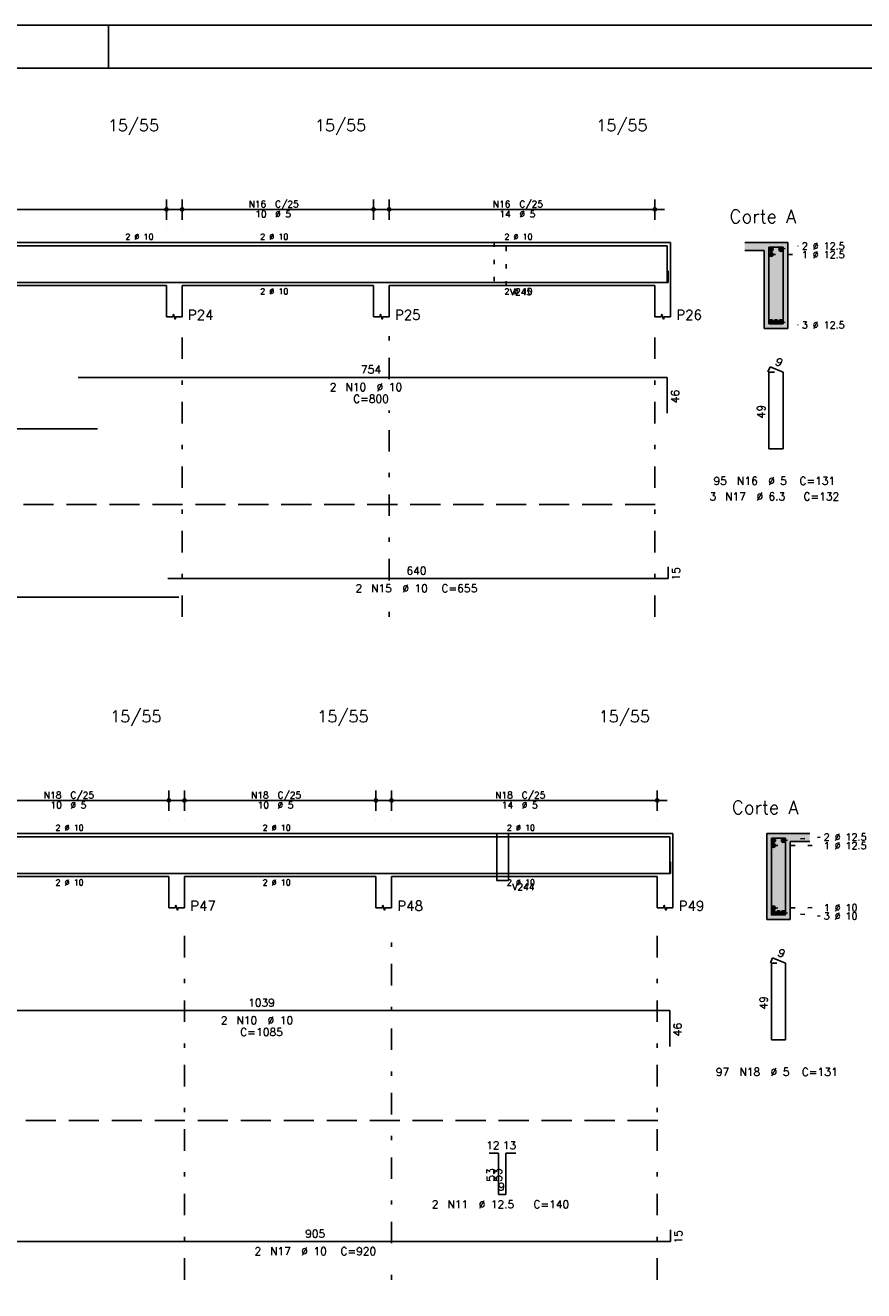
# Model space of a CAD drawing. Extents: x 0 to 84.1, y 0 to 59.4.
# Tile 5 of 6: x 45.2 to 64.7, y 30 to 59.4. Entities that reach past the tile are written whole.
import ezdxf

# ---------------------------------------------------------------- set-up
doc = ezdxf.new("R2010")
doc.units = 0
doc.header["$MEASUREMENT"] = 0
for name, pattern in [('ESTILO_TQS_0001', [1, 0.7, -0.3]), ('ESTILO_TQS_0002', [0.4, 0.1, -0.3]), ('ESTILO_TQS_0003', [1.5, 0.5, -0.4, 0.1, -0.5])]:
    doc.linetypes.add(name, pattern=pattern)
for name, color, linetype in [('1', 1, 'CONTINUOUS'), ('2', 2, 'CONTINUOUS'), ('4', 4, 'CONTINUOUS'), ('6', 6, 'CONTINUOUS'), ('9', 9, 'CONTINUOUS')]:
    doc.layers.add(name, color=color, linetype=linetype)
doc.styles.get("Standard").update_dxf_attribs({"font": 'ROMANS.SHX'})

msp = doc.modelspace()

# ---------------------------------------------------------------- linework, layer by layer
at = {"layer": '1', "linetype": 'ESTILO_TQS_0002'}
for p, q in [((62.743207, 54.18543), (63.147753, 54.262703)), ((62.515935, 54.067248), (63.147753, 54.066339)), ((62.743207, 52.503612), (63.147753, 52.426339)), ((62.798937, 40.432567), (63.658028, 40.50984)), ((62.571665, 40.314385), (63.658028, 40.313476)), ((62.571665, 38.85984), (63.658028, 38.86984)), ((62.798937, 38.750749), (63.658028, 38.673476))]:
    msp.add_line(p, q, dxfattribs=at)
at = {"layer": '1', "linetype": 'ESTILO_TQS_0001'}
for p, q in [((3.12048, 48.249066), (59.993207, 48.249066)), ((3.17621, 33.914385), (60.048937, 33.914385))]:
    msp.add_line(p, q, dxfattribs=at)
at = {"layer": '1', "linetype": 'ESTILO_TQS_0002'}
msp.add_lwpolyline([(56.075025, 54.344521), (56.075025, 53.344521), (56.347753, 53.344521), (56.347753, 54.344521), (56.075025, 54.344521)], dxfattribs=at)
at = {"layer": '1', "linetype": 'Continuous'}
for centre in [(62.515935, 54.18543), (62.743207, 54.18543), (62.515935, 54.067248), (62.515935, 52.503612), (62.629571, 52.503612), (62.743207, 52.503612), (62.571665, 40.432567), (62.571665, 40.314385), (62.798937, 40.432567), (62.571665, 38.85984), (62.571665, 38.750749), (62.685301, 38.750749), (62.798937, 38.750749)]:
    msp.add_circle(centre, 0.045455, dxfattribs=at)
at = {"layer": '2', "linetype": 'Continuous'}
for p, q in [((84.100006, 59.400002), (0, 59.400002)), ((47.100006, 58.400002), (47.100006, 59.400002)), ((38.947753, 55.117248), (48.675025, 55.117248)), ((48.447753, 54.871794), (48.447753, 55.344521)), ((48.584116, 55.117248), (53.493207, 55.117248)), ((48.811389, 54.871794), (48.811389, 55.344521)), ((53.265935, 54.871794), (53.265935, 55.344521)), ((53.402298, 55.117248), (60.038662, 55.117248)), ((53.629571, 54.871794), (53.629571, 55.344521)), ((59.811389, 54.871794), (59.811389, 55.344521)), ((48.447753, 54.644521), (48.447753, 54.644521)), ((48.811389, 54.644521), (48.811389, 54.644521)), ((53.265935, 54.644521), (53.265935, 54.644521)), ((53.629571, 54.644521), (53.629571, 54.644521)), ((59.811389, 54.644521), (59.811389, 54.644521)), ((39.175025, 54.344521), (48.447753, 54.344521)), ((48.447753, 54.344521), (48.811389, 54.344521)), ((48.811389, 54.344521), (53.265935, 54.344521)), ((53.265935, 54.344521), (53.629571, 54.344521)), ((53.629571, 54.344521), (59.811389, 54.344521)), ((59.811389, 54.344521), (60.175025, 54.344521)), ((60.175025, 54.344521), (60.175025, 53.344521)), ((62.902298, 54.344521), (61.902298, 54.344521)), ((62.902298, 52.344521), (62.902298, 54.344521)), ((61.902298, 54.162703), (62.356844, 54.162703)), ((62.356844, 54.162703), (62.356844, 52.344521)), ((39.175025, 53.344521), (48.447753, 53.344521)), ((48.447753, 53.344521), (48.447753, 52.617248)), ((48.811389, 53.344521), (53.265935, 53.344521)), ((48.811389, 53.344521), (48.811389, 52.617248)), ((53.265935, 53.344521), (53.265935, 52.617248)), ((53.629571, 53.344521), (59.811389, 53.344521)), ((53.629571, 53.344521), (53.629571, 52.617248)), ((59.811389, 53.344521), (59.811389, 52.617248)), ((60.175025, 53.344521), (60.175025, 52.617248)), ((62.356844, 52.344521), (62.902298, 52.344521)), ((48.503483, 41.118931), (48.503483, 41.591658)), ((48.867119, 41.118931), (48.867119, 41.591658)), ((53.321665, 41.118931), (53.321665, 41.591658)), ((53.685301, 41.118931), (53.685301, 41.591658)), ((59.867119, 41.118931), (59.867119, 41.591658)), ((43.821665, 41.364385), (48.730755, 41.364385)), ((48.639846, 41.364385), (53.548937, 41.364385)), ((53.458028, 41.364385), (60.094392, 41.364385)), ((48.503483, 40.891658), (48.503483, 40.891658)), ((48.867119, 40.891658), (48.867119, 40.891658)), ((53.321665, 40.891658), (53.321665, 40.891658)), ((53.685301, 40.891658), (53.685301, 40.891658)), ((59.867119, 40.891658), (59.867119, 40.891658)), ((44.048937, 40.591658), (48.503483, 40.591658)), ((48.503483, 40.591658), (48.867119, 40.591658)), ((48.867119, 40.591658), (53.321665, 40.591658)), ((53.321665, 40.591658), (53.685301, 40.591658)), ((53.685301, 40.591658), (59.867119, 40.591658)), ((59.867119, 40.591658), (60.230755, 40.591658)), ((60.230755, 40.591658), (60.230755, 39.591658)), ((63.412574, 40.591658), (62.412574, 40.591658)), ((62.412574, 40.591658), (62.412574, 38.591658)), ((62.958028, 38.591658), (62.958028, 40.40984)), ((62.958028, 40.40984), (63.412574, 40.40984)), ((44.048937, 39.591658), (48.503483, 39.591658)), ((48.503483, 39.591658), (48.503483, 38.864385)), ((48.867119, 39.591658), (53.321665, 39.591658)), ((48.867119, 39.591658), (48.867119, 38.864385)), ((53.321665, 39.591658), (53.321665, 38.864385)), ((53.685301, 39.591658), (59.867119, 39.591658)), ((53.685301, 39.591658), (53.685301, 38.864385)), ((59.867119, 39.591658), (59.867119, 38.864385)), ((60.230755, 39.591658), (60.230755, 38.864385)), ((62.412574, 38.591658), (62.958028, 38.591658))]:
    msp.add_line(p, q, dxfattribs=at)
at = {"layer": '2', "linetype": 'ESTILO_TQS_0003'}
for p, q in [((48.811389, 45.63543), (48.811389, 52.299066)), ((53.629571, 51.164521), (53.629571, 52.299066)), ((59.811389, 45.63543), (59.811389, 52.299066)), ((53.629571, 46.482703), (53.629571, 50.433612)), ((53.629571, 45.63543), (53.629571, 45.751794)), ((48.867119, 30.20984), (48.867119, 38.546204)), ((53.685301, 31.057113), (53.685301, 38.546204)), ((59.867119, 30.20984), (59.867119, 38.546204)), ((53.685301, 30.20984), (53.685301, 30.326204))]:
    msp.add_line(p, q, dxfattribs=at)
at = {"layer": '2', "linetype": 'Continuous'}
for points in [[(83.100006, 1), (2.5, 1), (2.5, 58.400002), (83.100006, 58.400002), (83.100006, 1)], [(48.447753, 52.617248), (48.593207, 52.617248), (48.611389, 52.671794), (48.647753, 52.562703), (48.665935, 52.617248), (48.811389, 52.617248)], [(53.265935, 52.617248), (53.411389, 52.617248), (53.429571, 52.671794), (53.465935, 52.562703), (53.484116, 52.617248), (53.629571, 52.617248)], [(59.811389, 52.617248), (59.956844, 52.617248), (59.975025, 52.671794), (60.011389, 52.562703), (60.029571, 52.617248), (60.175025, 52.617248)], [(56.130755, 40.591658), (56.130755, 39.500749), (56.403483, 39.500749), (56.403483, 40.591658), (56.130755, 40.591658)], [(48.503483, 38.864385), (48.648937, 38.864385), (48.667119, 38.918931), (48.703483, 38.80984), (48.721665, 38.864385), (48.867119, 38.864385)], [(53.321665, 38.864385), (53.467119, 38.864385), (53.485301, 38.918931), (53.521665, 38.80984), (53.539846, 38.864385), (53.685301, 38.864385)], [(59.867119, 38.864385), (60.012574, 38.864385), (60.030755, 38.918931), (60.067119, 38.80984), (60.085301, 38.864385), (60.230755, 38.864385)]]:
    msp.add_lwpolyline(points, dxfattribs=at)
for centre, radius in [((48.447753, 55.117248), 0.037841), ((48.447753, 55.117248), 0.018864), ((48.811389, 55.117248), 0.037841), ((48.811389, 55.117248), 0.018864), ((53.265935, 55.117248), 0.037841), ((53.265935, 55.117248), 0.018864), ((53.629571, 55.117248), 0.037841), ((53.629571, 55.117248), 0.018864), ((59.811389, 55.117248), 0.037841), ((59.811389, 55.117248), 0.018864), ((48.503483, 41.364385), 0.037841), ((48.503483, 41.364385), 0.018864), ((48.867119, 41.364385), 0.037841), ((48.867119, 41.364385), 0.018864), ((53.321665, 41.364385), 0.037841), ((53.321665, 41.364385), 0.018864), ((53.685301, 41.364385), 0.037841), ((53.685301, 41.364385), 0.018864), ((59.867119, 41.364385), 0.037841), ((59.867119, 41.364385), 0.018864)]:
    msp.add_circle(centre, radius, dxfattribs=at)
at = {"layer": '4', "linetype": 'Continuous'}
for p, q in [((41.573298, 54.271794), (46.846025, 54.271794)), ((46.391571, 54.271794), (60.100662, 54.271794)), ((60.100662, 54.271794), (60.100662, 53.43543)), ((60.12048, 53.417248), (60.12048, 53.689975)), ((30.284116, 53.417248), (48.738662, 53.417248)), ((48.484116, 53.417248), (60.12048, 53.417248)), ((41.265483, 40.518931), (60.156392, 40.518931)), ((60.156392, 40.518931), (60.156392, 39.682567)), ((60.17621, 39.664385), (60.17621, 39.937113)), ((43.721665, 39.664385), (60.17621, 39.664385))]:
    msp.add_line(p, q, dxfattribs=at)
for points in [[(62.465935, 54.23543), (62.465935, 52.453612), (62.793207, 52.453612), (62.793207, 54.23543), (62.465935, 54.23543)], [(62.521665, 40.482567), (62.521665, 38.700749), (62.848937, 38.700749), (62.848937, 40.482567), (62.521665, 40.482567)]]:
    msp.add_lwpolyline(points, dxfattribs=at)
at = {"layer": '6', "linetype": 'Continuous'}
for p, q in [((62.491696, 51.453612), (62.442201, 51.336357)), ((62.593207, 51.326339), (62.465935, 51.326339)), ((62.465935, 51.326339), (62.465935, 49.544521)), ((62.793207, 51.326339), (62.491696, 51.453612)), ((62.793207, 49.544521), (62.793207, 51.326339)), ((46.391571, 51.208157), (60.100662, 51.208157)), ((60.100662, 51.208157), (60.100662, 50.371794)), ((41.573298, 50.008157), (46.846025, 50.008157)), ((62.465935, 49.544521), (62.793207, 49.544521)), ((48.484116, 46.526339), (60.12048, 46.526339)), ((60.12048, 46.526339), (60.12048, 46.799066)), ((30.284116, 46.089975), (48.738662, 46.089975)), ((62.547426, 37.700749), (62.497931, 37.583495)), ((62.848937, 37.573476), (62.547426, 37.700749)), ((62.648937, 37.573476), (62.521665, 37.573476)), ((62.521665, 37.573476), (62.521665, 35.791658)), ((62.848937, 35.791658), (62.848937, 37.573476)), ((41.265483, 36.473476), (60.156392, 36.473476)), ((60.156392, 36.473476), (60.156392, 35.637113)), ((62.521665, 35.791658), (62.848937, 35.791658)), ((55.958028, 33.155295), (56.17621, 33.155295)), ((56.17621, 33.155295), (56.17621, 32.191658)), ((56.339846, 32.191658), (56.339846, 33.155295)), ((56.339846, 33.155295), (56.57621, 33.155295)), ((56.17621, 32.191658), (56.339846, 32.191658)), ((60.17621, 31.100749), (60.17621, 31.373476)), ((43.721665, 31.100749), (60.17621, 31.100749))]:
    msp.add_line(p, q, dxfattribs=at)
at = {"layer": '9', "linetype": 'Continuous'}
for points in [[(62.356844, 54.162703), (62.902298, 54.344521), (61.902298, 54.344521)], [(62.356844, 54.162703), (61.902298, 54.344521), (61.902298, 54.162703)], [(62.356844, 54.162703), (62.902298, 52.344521), (62.902298, 54.344521)], [(62.561389, 54.18543), (62.493207, 54.224795), (62.473221, 54.200976)], [(62.561389, 54.18543), (62.473221, 54.200976), (62.473221, 54.169884)], [(62.561389, 54.18543), (62.473221, 54.169884), (62.493207, 54.146065)], [(62.561389, 54.18543), (62.523828, 54.230194), (62.493207, 54.224795)], [(62.561389, 54.18543), (62.493207, 54.146065), (62.523828, 54.140666)], [(62.561389, 54.18543), (62.550755, 54.214648), (62.523828, 54.230194)], [(62.561389, 54.18543), (62.523828, 54.140666), (62.550755, 54.156212)], [(62.561389, 54.18543), (62.550755, 54.156212), (62.561389, 54.18543)], [(62.788662, 54.18543), (62.72048, 54.224795), (62.700494, 54.200976)], [(62.788662, 54.18543), (62.700494, 54.200976), (62.700494, 54.169884)], [(62.788662, 54.18543), (62.700494, 54.169884), (62.72048, 54.146065)], [(62.788662, 54.18543), (62.7511, 54.230194), (62.72048, 54.224795)], [(62.788662, 54.18543), (62.72048, 54.146065), (62.7511, 54.140666)], [(62.788662, 54.18543), (62.778027, 54.214648), (62.7511, 54.230194)], [(62.788662, 54.18543), (62.7511, 54.140666), (62.778027, 54.156212)], [(62.788662, 54.18543), (62.778027, 54.156212), (62.788662, 54.18543)], [(62.356844, 54.162703), (62.356844, 52.344521), (62.902298, 52.344521)], [(62.561389, 54.067248), (62.493207, 54.106613), (62.473221, 54.082795)], [(62.561389, 54.067248), (62.473221, 54.082795), (62.473221, 54.051702)], [(62.561389, 54.067248), (62.473221, 54.051702), (62.493207, 54.027883)], [(62.561389, 54.067248), (62.523828, 54.112012), (62.493207, 54.106613)], [(62.561389, 54.067248), (62.493207, 54.027883), (62.523828, 54.022484)], [(62.561389, 54.067248), (62.550755, 54.096466), (62.523828, 54.112012)], [(62.561389, 54.067248), (62.523828, 54.022484), (62.550755, 54.038031)], [(62.561389, 54.067248), (62.550755, 54.038031), (62.561389, 54.067248)], [(62.561389, 52.503612), (62.493207, 52.542977), (62.473221, 52.519158)], [(62.561389, 52.503612), (62.473221, 52.519158), (62.473221, 52.488065)], [(62.561389, 52.503612), (62.473221, 52.488065), (62.493207, 52.464247)], [(62.561389, 52.503612), (62.523828, 52.548376), (62.493207, 52.542977)], [(62.561389, 52.503612), (62.493207, 52.464247), (62.523828, 52.458848)], [(62.561389, 52.503612), (62.550755, 52.532829), (62.523828, 52.548376)], [(62.561389, 52.503612), (62.523828, 52.458848), (62.550755, 52.474394)], [(62.561389, 52.503612), (62.550755, 52.474394), (62.561389, 52.503612)], [(62.675025, 52.503612), (62.606844, 52.542977), (62.586858, 52.519158)], [(62.675025, 52.503612), (62.586858, 52.519158), (62.586858, 52.488065)], [(62.675025, 52.503612), (62.586858, 52.488065), (62.606844, 52.464247)], [(62.675025, 52.503612), (62.637464, 52.548376), (62.606844, 52.542977)], [(62.675025, 52.503612), (62.606844, 52.464247), (62.637464, 52.458848)], [(62.675025, 52.503612), (62.664391, 52.532829), (62.637464, 52.548376)], [(62.675025, 52.503612), (62.637464, 52.458848), (62.664391, 52.474394)], [(62.675025, 52.503612), (62.664391, 52.474394), (62.675025, 52.503612)], [(62.788662, 52.503612), (62.72048, 52.542977), (62.700494, 52.519158)], [(62.788662, 52.503612), (62.700494, 52.519158), (62.700494, 52.488065)], [(62.788662, 52.503612), (62.700494, 52.488065), (62.72048, 52.464247)], [(62.788662, 52.503612), (62.7511, 52.548376), (62.72048, 52.542977)], [(62.788662, 52.503612), (62.72048, 52.464247), (62.7511, 52.458848)], [(62.788662, 52.503612), (62.778027, 52.532829), (62.7511, 52.548376)], [(62.788662, 52.503612), (62.7511, 52.458848), (62.778027, 52.474394)], [(62.788662, 52.503612), (62.778027, 52.474394), (62.788662, 52.503612)], [(62.412574, 38.591658), (62.958028, 38.591658), (62.412574, 40.591658)], [(62.958028, 38.591658), (62.958028, 40.40984), (62.412574, 40.591658)], [(62.412574, 40.591658), (62.958028, 40.40984), (63.412574, 40.591658)], [(62.617119, 40.432567), (62.548937, 40.471932), (62.528951, 40.448114)], [(62.617119, 40.432567), (62.528951, 40.448114), (62.528951, 40.417021)], [(62.617119, 40.432567), (62.528951, 40.417021), (62.548937, 40.393202)], [(62.617119, 40.314385), (62.548937, 40.35375), (62.528951, 40.329932)], [(62.617119, 40.432567), (62.579558, 40.477331), (62.548937, 40.471932)], [(62.617119, 40.432567), (62.548937, 40.393202), (62.579558, 40.387803)], [(62.617119, 40.314385), (62.579558, 40.359149), (62.548937, 40.35375)], [(62.617119, 40.432567), (62.606485, 40.461785), (62.579558, 40.477331)], [(62.617119, 40.432567), (62.579558, 40.387803), (62.606485, 40.40335)], [(62.617119, 40.314385), (62.606485, 40.343603), (62.579558, 40.359149)], [(62.617119, 40.432567), (62.606485, 40.40335), (62.617119, 40.432567)], [(62.844392, 40.432567), (62.77621, 40.471932), (62.756224, 40.448114)], [(62.844392, 40.432567), (62.756224, 40.448114), (62.756224, 40.417021)], [(62.844392, 40.432567), (62.756224, 40.417021), (62.77621, 40.393202)], [(62.844392, 40.432567), (62.80683, 40.477331), (62.77621, 40.471932)], [(62.844392, 40.432567), (62.77621, 40.393202), (62.80683, 40.387803)], [(62.844392, 40.432567), (62.833757, 40.461785), (62.80683, 40.477331)], [(62.844392, 40.432567), (62.80683, 40.387803), (62.833757, 40.40335)], [(62.844392, 40.432567), (62.833757, 40.40335), (62.844392, 40.432567)], [(62.958028, 40.40984), (63.412574, 40.40984), (63.412574, 40.591658)], [(62.617119, 40.314385), (62.528951, 40.329932), (62.528951, 40.298839)], [(62.617119, 40.314385), (62.528951, 40.298839), (62.548937, 40.275021)], [(62.617119, 40.314385), (62.548937, 40.275021), (62.579558, 40.269621)], [(62.617119, 40.314385), (62.579558, 40.269621), (62.606485, 40.285168)], [(62.617119, 40.314385), (62.606485, 40.285168), (62.617119, 40.314385)], [(62.617119, 38.85984), (62.548937, 38.899205), (62.528951, 38.875386)], [(62.617119, 38.85984), (62.528951, 38.875386), (62.528951, 38.844294)], [(62.617119, 38.85984), (62.579558, 38.904604), (62.548937, 38.899205)], [(62.617119, 38.85984), (62.606485, 38.889058), (62.579558, 38.904604)], [(62.617119, 38.85984), (62.528951, 38.844294), (62.548937, 38.820475)], [(62.617119, 38.750749), (62.548937, 38.790114), (62.528951, 38.766295)], [(62.617119, 38.750749), (62.528951, 38.766295), (62.528951, 38.735203)], [(62.617119, 38.750749), (62.528951, 38.735203), (62.548937, 38.711384)], [(62.617119, 38.85984), (62.548937, 38.820475), (62.579558, 38.815076)], [(62.617119, 38.750749), (62.579558, 38.795513), (62.548937, 38.790114)], [(62.617119, 38.750749), (62.548937, 38.711384), (62.579558, 38.705985)], [(62.617119, 38.85984), (62.579558, 38.815076), (62.606485, 38.830622)], [(62.617119, 38.750749), (62.606485, 38.779967), (62.579558, 38.795513)], [(62.617119, 38.750749), (62.579558, 38.705985), (62.606485, 38.721531)], [(62.617119, 38.85984), (62.606485, 38.830622), (62.617119, 38.85984)], [(62.617119, 38.750749), (62.606485, 38.721531), (62.617119, 38.750749)], [(62.730755, 38.750749), (62.662574, 38.790114), (62.642588, 38.766295)], [(62.730755, 38.750749), (62.642588, 38.766295), (62.642588, 38.735203)], [(62.730755, 38.750749), (62.642588, 38.735203), (62.662574, 38.711384)], [(62.730755, 38.750749), (62.693194, 38.795513), (62.662574, 38.790114)], [(62.730755, 38.750749), (62.662574, 38.711384), (62.693194, 38.705985)], [(62.730755, 38.750749), (62.720121, 38.779967), (62.693194, 38.795513)], [(62.730755, 38.750749), (62.693194, 38.705985), (62.720121, 38.721531)], [(62.730755, 38.750749), (62.720121, 38.721531), (62.730755, 38.750749)], [(62.844392, 38.750749), (62.77621, 38.790114), (62.756224, 38.766295)], [(62.844392, 38.750749), (62.756224, 38.766295), (62.756224, 38.735203)], [(62.844392, 38.750749), (62.756224, 38.735203), (62.77621, 38.711384)], [(62.844392, 38.750749), (62.80683, 38.795513), (62.77621, 38.790114)], [(62.844392, 38.750749), (62.77621, 38.711384), (62.80683, 38.705985)], [(62.844392, 38.750749), (62.833757, 38.779967), (62.80683, 38.795513)], [(62.844392, 38.750749), (62.80683, 38.705985), (62.833757, 38.721531)], [(62.844392, 38.750749), (62.833757, 38.721531), (62.844392, 38.750749)]]:
    msp.add_solid(points, dxfattribs=at)

# ---------------------------------------------------------------- texts
at = {"layer": '2', "linetype": 'Continuous'}
for s, height, p in [('15/55', 0.272727, (47.084116, 56.93543)), ('15/55', 0.272727, (51.902298, 56.93543)), ('15/55', 0.272727, (58.447753, 56.93543)), ('N16', 0.154545, (50.358662, 55.163612)), ('10', 0.154545, (50.513207, 54.931794)), ('%%c 5', 0.154545, (50.976844, 54.931794)), ('C/25', 0.154545, (50.976844, 55.163612)), ('N16', 0.154545, (56.04048, 55.163612)), ('14', 0.154545, (56.195025, 54.931794)), ('%%c 5', 0.154545, (56.658662, 54.931794)), ('C/25', 0.154545, (56.658662, 55.163612)), ('Corte A', 0.309091, (61.547753, 54.799066)), ('2 %%c 10', 0.136364, (47.493207, 54.412703)), ('2 %%c 10', 0.136364, (50.629571, 54.412703)), ('2 %%c 10', 0.136364, (56.311389, 54.412703)), ('2 %%c 12.5', 0.163636, (63.229571, 54.180885)), ('1 %%c 12.5', 0.163636, (63.229571, 53.984521)), ('2 %%c 10', 0.136364, (50.629571, 53.139975)), ('2 %%c 10', 0.136364, (56.311389, 53.139975)), ('V245', 0.154545, (56.438662, 53.117248)), ('P24', 0.227273, (48.947753, 52.549066)), ('P25', 0.227273, (53.765935, 52.549066)), ('P26', 0.227273, (60.311389, 52.549066)), ('3 %%c 12.5', 0.163636, (63.229571, 52.344521)), ('754', 0.181818, (52.973389, 51.299066)), ('2', 0.181818, (52.246116, 50.889975)), ('N10', 0.181818, (52.609753, 50.889975)), ('%%c 10', 0.181818, (53.337025, 50.889975)), ('C=800', 0.181818, (52.791571, 50.617248)), ('95', 0.181818, (61.175025, 48.708157)), ('N16', 0.181818, (61.72048, 48.708157)), ('%%c 5', 0.181818, (62.447753, 48.708157)), ('C=131', 0.181818, (63.175025, 48.708157)), ('3', 0.181818, (61.084116, 48.344521)), ('N17', 0.181818, (61.447753, 48.344521)), ('%%c 6.3', 0.181818, (62.175025, 48.344521)), ('C=132', 0.181818, (63.265935, 48.344521)), ('640', 0.181818, (54.029571, 46.617248)), ('2', 0.181818, (52.847753, 46.208157)), ('N15', 0.181818, (53.211389, 46.208157)), ('%%c 10', 0.181818, (53.938662, 46.208157)), ('C=655', 0.181818, (54.847753, 46.208157)), ('15/55', 0.272727, (47.139846, 43.182567)), ('15/55', 0.272727, (51.958028, 43.182567)), ('15/55', 0.272727, (58.503483, 43.182567)), ('N18', 0.154545, (45.59621, 41.410749)), ('C/25', 0.154545, (46.214392, 41.410749)), ('N18', 0.154545, (50.414392, 41.410749)), ('C/25', 0.154545, (51.032574, 41.410749)), ('N18', 0.154545, (56.09621, 41.410749)), ('C/25', 0.154545, (56.714392, 41.410749)), ('10', 0.154545, (45.750755, 41.178931)), ('%%c 5', 0.154545, (46.214392, 41.178931)), ('10', 0.154545, (50.568937, 41.178931)), ('%%c 5', 0.154545, (51.032574, 41.178931)), ('14', 0.154545, (56.250755, 41.178931)), ('%%c 5', 0.154545, (56.714392, 41.178931)), ('Corte A', 0.309091, (61.603483, 41.046204)), ('2 %%c 10', 0.136364, (45.867119, 40.65984)), ('2 %%c 10', 0.136364, (50.685301, 40.65984)), ('2 %%c 10', 0.136364, (56.367119, 40.65984)), ('2 %%c 12.5', 0.163636, (63.739846, 40.428022)), ('1 %%c 12.5', 0.163636, (63.739846, 40.231658)), ('2 %%c 10', 0.136364, (45.867119, 39.387113)), ('2 %%c 10', 0.136364, (50.685301, 39.387113)), ('2 %%c 10', 0.136364, (56.367119, 39.387113)), ('V244', 0.154545, (56.494392, 39.273476)), ('P47', 0.227273, (49.003483, 38.796204)), ('P48', 0.227273, (53.821665, 38.796204)), ('P49', 0.227273, (60.367119, 38.796204)), ('1 %%c 10', 0.163636, (63.739846, 38.788022)), ('3 %%c 10', 0.163636, (63.739846, 38.591658)), ('1039', 0.181818, (50.347301, 36.564385)), ('2', 0.181818, (49.710937, 36.155295)), ('N10', 0.181818, (50.074574, 36.155295)), ('%%c 10', 0.181818, (50.801846, 36.155295)), ('C=1085', 0.181818, (50.165483, 35.882567)), ('97', 0.181818, (61.230755, 34.955295)), ('N18', 0.181818, (61.77621, 34.955295)), ('%%c 5', 0.181818, (62.503483, 34.955295)), ('C=131', 0.181818, (63.230755, 34.955295)), ('12', 0.181818, (55.885301, 33.246204)), ('13', 0.181818, (56.27621, 33.246204)), ('9', 0.181818, (56.167119, 32.282567)), ('2', 0.181818, (54.621665, 31.873476)), ('N11', 0.181818, (54.985301, 31.873476)), ('%%c 12.5', 0.181818, (55.712574, 31.873476)), ('C=140', 0.181818, (56.985301, 31.873476)), ('905', 0.181818, (51.67621, 31.191658)), ('2', 0.181818, (50.494392, 30.782567)), ('N17', 0.181818, (50.858028, 30.782567)), ('%%c 10', 0.181818, (51.585301, 30.782567)), ('C=920', 0.181818, (52.494392, 30.782567))]:
    msp.add_text(s, height=height, dxfattribs=at).set_placement(p)
for s, rotation, p in [('9', 337.11462, (62.594052, 51.509082)), ('46', 90, (60.373389, 50.608157)), ('49', 90, (62.375025, 50.253612)), ('15', 90, (60.393207, 46.480885)), ('9', 337.11462, (62.649782, 37.756219)), ('49', 90, (62.430755, 36.500749)), ('46', 90, (60.429119, 35.873476)), ('53', 90, (56.085301, 32.491658)), ('53', 90, (56.248937, 32.491658)), ('15', 90, (60.448937, 31.055295))]:
    msp.add_text(s, height=0.181818, rotation=rotation, dxfattribs=at).set_placement(p)

doc.saveas('drawing.dxf')
